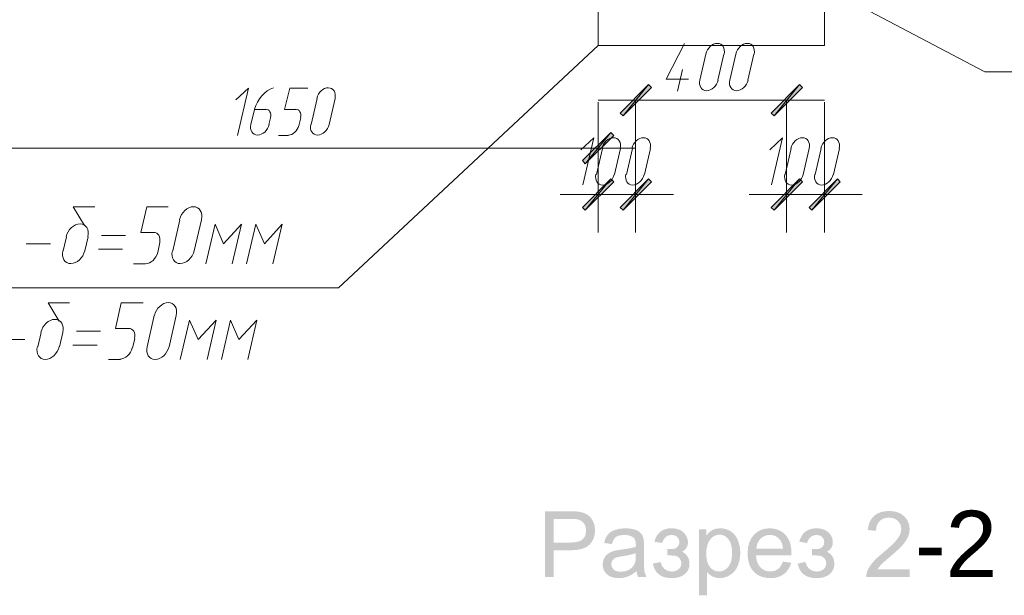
# Model space of a CAD drawing. Header units: millimetres. Extents: x 1527433 to 14789979, y -245576 to 11310.
# Tile 80 of 135: x 1970195 to 1975412, y -46319 to -43271. Entities that reach past the tile are written whole.
import ezdxf

# ---------------------------------------------------------------- set-up
doc = ezdxf.new("R2010")
doc.units = ezdxf.units.MM
doc.styles.get("Standard").update_dxf_attribs({"font": 'isocpeur.ttf', "height": 250})

msp = doc.modelspace()

# ---------------------------------------------------------------- hatches: boundary and pattern name
h = msp.add_hatch(color=7)
h.paths.add_polyline_path([(1973543.217, -43629.612), (1973526.283, -43614.795), (1973392.933, -43779.895)])
h.paths.add_polyline_path([(1973526.283, -43614.795), (1973392.933, -43779.895), (1973376, -43765.079)])
h = msp.add_hatch(color=7)
h.paths.add_polyline_path([(1974176.1, -43765.079), (1974193.033, -43779.895), (1974326.383, -43614.795)])
h.paths.add_polyline_path([(1974193.033, -43779.895), (1974326.383, -43614.795), (1974343.317, -43629.612)])
h = msp.add_hatch(color=7)
h.paths.add_polyline_path([(1973177.033, -44016.962), (1973191.85, -44033.895), (1973327.317, -43868.795)])
h.paths.add_polyline_path([(1973191.85, -44033.895), (1973327.317, -43868.795), (1973342.133, -43883.612)])
h = msp.add_hatch(color=7)
h.paths.add_polyline_path([(1973342.133, -44129.145), (1973327.317, -44114.329), (1973191.85, -44279.429)])
h.paths.add_polyline_path([(1973327.317, -44114.329), (1973191.85, -44279.429), (1973177.033, -44264.612)])
h = msp.add_hatch(color=7)
h.paths.add_polyline_path([(1973376, -44264.612), (1973392.933, -44279.429), (1973526.283, -44114.329)])
h.paths.add_polyline_path([(1973392.933, -44279.429), (1973526.283, -44114.329), (1973543.217, -44129.145)])
h = msp.add_hatch(color=7)
h.paths.add_polyline_path([(1974343.317, -44129.145), (1974326.383, -44114.329), (1974193.033, -44279.429)])
h.paths.add_polyline_path([(1974326.383, -44114.329), (1974193.033, -44279.429), (1974176.1, -44264.612)])
h = msp.add_hatch(color=7)
h.paths.add_polyline_path([(1974377.183, -44264.612), (1974392, -44279.429), (1974527.467, -44114.329)])
h.paths.add_polyline_path([(1974392, -44279.429), (1974527.467, -44114.329), (1974542.283, -44129.145)])
h = msp.add_hatch(color=7)
h.paths.add_polyline_path([(1972977.504, -46222.529), (1972977.504, -45874.05), (1973108.969, -45874.05), (1973125.301, -45874.257), (1973139.576, -45874.877), (1973151.804, -45875.911), (1973161.996, -45877.358), (1973185.561, -45883.593), (1973204.991, -45893.674), (1973220.659, -45908.067), (1973232.938, -45927.298), (1973240.875, -45950.001), (1973243.521, -45974.812), (1973241.754, -45996.205), (1973236.452, -46015.892), (1973227.615, -46033.863), (1973215.243, -46050.108), (1973198.252, -46063.565), (1973175.556, -46073.177), (1973147.155, -46078.944), (1973113.048, -46080.866), (1973023.641, -46080.866), (1973023.641, -46222.529)])
h.paths.add_polyline_path([(1973023.641, -46039.746), (1973113.71, -46039.746), (1973134.422, -46038.71), (1973151.909, -46035.598), (1973166.172, -46030.397), (1973177.21, -46023.099), (1973185.425, -46013.941), (1973191.3, -46003.083), (1973194.829, -45990.52), (1973196.006, -45976.246), (1973193.236, -45955.961), (1973184.927, -45938.818), (1973172.111, -45925.913), (1973155.823, -45918.258), (1973148.732, -45916.915), (1973139.197, -45915.95), (1973127.212, -45915.366), (1973112.773, -45915.171), (1973023.641, -45915.171)])
h = msp.add_hatch(color=7)
h.dxf.hatch_style = 2
h.paths.add_polyline_path([(1974910.586, -46181.408), (1974910.586, -46222.529), (1974680.233, -46222.529), (1974681.253, -46207.405), (1974685.25, -46192.818), (1974696.687, -46169.474), (1974713.417, -46146.461), (1974724.167, -46134.606), (1974737.078, -46121.863), (1974752.158, -46108.231), (1974769.42, -46093.71), (1974795.486, -46071.612), (1974816.962, -46051.948), (1974833.85, -46034.713), (1974846.149, -46019.902), (1974854.903, -46006.486), (1974861.156, -45993.437), (1974864.908, -45980.749), (1974866.158, -45968.418), (1974865.022, -45956.191), (1974861.611, -45944.971), (1974855.926, -45934.754), (1974847.968, -45925.534), (1974838.182, -45917.897), (1974827.015, -45912.436), (1974814.474, -45909.155), (1974800.564, -45908.06), (1974785.869, -45909.218), (1974772.714, -45912.691), (1974761.109, -45918.478), (1974751.065, -45926.581), (1974742.943, -45936.739), (1974737.105, -45948.685), (1974733.562, -45962.408), (1974732.323, -45977.899), (1974688.336, -45973.379), (1974692.138, -45950.271), (1974699.071, -45930.068), (1974709.126, -45912.778), (1974722.291, -45898.414), (1974738.28, -45887.128), (1974756.811, -45879.066), (1974777.885, -45874.229), (1974801.501, -45872.617), (1974825.251, -45874.362), (1974846.397, -45879.59), (1974864.939, -45888.291), (1974880.876, -45900.454), (1974893.681, -45915.18), (1974902.828, -45931.577), (1974908.316, -45949.637), (1974910.145, -45969.355), (1974907.996, -45990.15), (1974901.546, -46010.531), (1974890.164, -46031.271), (1974873.159, -46053.085), (1974861.594, -46065.29), (1974846.742, -46079.578), (1974828.603, -46095.943), (1974807.178, -46114.38), (1974789.639, -46129.243), (1974775.552, -46141.507), (1974764.917, -46151.176), (1974757.734, -46158.257), (1974739.71, -46181.408)])
h = msp.add_hatch(color=7)
h.paths.add_polyline_path([(1973462.944, -46191.385), (1973439.613, -46208.659), (1973417.193, -46219.938), (1973394.386, -46226.167), (1973370.009, -46228.261), (1973350.382, -46226.99), (1973333.174, -46223.176), (1973318.384, -46216.82), (1973306.013, -46207.921), (1973296.246, -46197.048), (1973289.27, -46184.763), (1973285.084, -46171.063), (1973283.689, -46155.942), (1973285.797, -46138.234), (1973292.122, -46122.097), (1973301.851, -46108.296), (1973314.226, -46097.513), (1973328.744, -46089.369), (1973345.039, -46083.457), (1973360.831, -46080.219), (1973383.073, -46077.063), (1973407.256, -46073.84), (1973428.038, -46070.297), (1973445.41, -46066.443), (1973459.361, -46062.29), (1973459.512, -46055.131), (1973459.581, -46051.156), (1973458.818, -46039.053), (1973456.536, -46028.873), (1973452.745, -46020.615), (1973447.455, -46014.279), (1973438.267, -46007.945), (1973427.08, -46003.414), (1973413.899, -46000.691), (1973398.727, -45999.783), (1973384.629, -46000.444), (1973372.51, -46002.428), (1973362.365, -46005.736), (1973354.189, -46010.366), (1973347.462, -46016.679), (1973341.67, -46025.028), (1973336.818, -46035.403), (1973332.912, -46047.793), (1973291.075, -46042.116), (1973298.585, -46017.842), (1973309.816, -45998.735), (1973325.808, -45984.128), (1973347.63, -45973.324), (1973374.329, -45966.627), (1973404.956, -45964.395), (1973434.212, -45966.296), (1973457.432, -45972.001), (1973474.953, -45980.593), (1973487.142, -45991.128), (1973495.238, -46004.192), (1973500.481, -46020.233), (1973501.422, -46026.795), (1973502.094, -46035.563), (1973502.497, -46046.533), (1973502.631, -46059.7), (1973502.631, -46116.75), (1973502.798, -46143.85), (1973503.3, -46165.457), (1973504.143, -46181.576), (1973505.332, -46192.212), (1973509.418, -46207.722), (1973516.191, -46222.529), (1973471.488, -46222.529), (1973465.996, -46208.094)])
h.paths.add_polyline_path([(1973459.361, -46095.804), (1973446.246, -46100.414), (1973430.222, -46104.651), (1973411.294, -46108.517), (1973389.467, -46112.01), (1973366.943, -46116.054), (1973352.15, -46120.554), (1973342.476, -46126.424), (1973335.282, -46134.444), (1973330.817, -46144.118), (1973329.329, -46154.784), (1973332.561, -46170.459), (1973342.283, -46183.282), (1973349.495, -46188.274), (1973358.227, -46191.84), (1973368.467, -46193.979), (1973380.206, -46194.692), (1973403.564, -46191.998), (1973424.193, -46183.888), (1973440.854, -46171.114), (1973452.471, -46154.288), (1973457.631, -46136.353), (1973459.361, -46111.514)])
h = msp.add_hatch(color=7)
h.dxf.hatch_style = 2
h.paths.add_polyline_path([(1973625.942, -46108.427), (1973625.942, -46074.913), (1973638.387, -46074.718), (1973648.687, -46074.3), (1973656.847, -46073.665), (1973662.873, -46072.819), (1973672.458, -46069.015), (1973681.505, -46061.408), (1973688.105, -46050.701), (1973690.324, -46037.596), (1973687.437, -46022.003), (1973678.804, -46009.925), (1973665.567, -46002.16), (1973648.983, -45999.562), (1973632.239, -46002.227), (1973618.218, -46010.214), (1973606.916, -46023.514), (1973598.326, -46042.116), (1973557.702, -46035.446), (1973563.296, -46018.799), (1973570.569, -46004.369), (1973579.522, -45992.157), (1973590.154, -45982.164), (1973602.466, -45974.391), (1973616.458, -45968.838), (1973632.129, -45965.505), (1973649.479, -45964.395), (1973668.568, -45965.779), (1973685.487, -45969.927), (1973700.236, -45976.836), (1973712.814, -45986.498), (1973722.838, -45998.105), (1973730.005, -46010.765), (1973734.308, -46024.48), (1973735.744, -46039.25), (1973733.873, -46053.925), (1973728.261, -46067.024), (1973718.908, -46078.542), (1973705.813, -46088.473), (1973722.439, -46100.097), (1973734.311, -46114.49), (1973741.456, -46131.778), (1973743.847, -46151.918), (1973742.298, -46168.136), (1973737.653, -46182.731), (1973729.918, -46195.714), (1973719.097, -46207.095), (1973705.506, -46216.355), (1973689.449, -46222.97), (1973670.922, -46226.938), (1973649.92, -46228.261), (1973629.474, -46227.062), (1973611.297, -46223.465), (1973595.388, -46217.468), (1973581.748, -46209.072), (1973570.377, -46198.275), (1973561.274, -46185.078), (1973554.44, -46169.479), (1973549.874, -46151.477), (1973590.003, -46142.878), (1973598.305, -46164.424), (1973612.272, -46180.471), (1973630.214, -46190.441), (1973650.636, -46193.755), (1973670.453, -46190.696), (1973686.631, -46181.518), (1973697.421, -46167.586), (1973701.018, -46150.264), (1973698.751, -46136.498), (1973691.978, -46124.633), (1973682.669, -46115.751), (1973672.74, -46110.963), (1973666.58, -46109.765), (1973658.347, -46108.902), (1973648.036, -46108.381), (1973635.643, -46108.207), (1973632.157, -46108.275)])
h = msp.add_hatch(color=7)
h.paths.add_polyline_path([(1973793.994, -46319.267), (1973793.994, -45970.072), (1973832.965, -45970.072), (1973832.965, -46002.869), (1973847.648, -45986.057), (1973864.108, -45974.041), (1973883.304, -45966.82), (1973906.221, -45964.395), (1973921.878, -45965.438), (1973936.6, -45968.563), (1973950.381, -45973.766), (1973963.217, -45981.041), (1973974.822, -45990.208), (1973984.914, -46001.085), (1973993.486, -46013.667), (1974000.534, -46027.95), (1974009.987, -46059.741), (1974013.157, -46094.426), (1974009.684, -46131.213), (1973999.266, -46164.155), (1973991.527, -46178.781), (1973982.206, -46191.578), (1973971.314, -46202.556), (1973958.862, -46211.725), (1973945.426, -46218.959), (1973931.66, -46224.127), (1973917.562, -46227.228), (1973903.134, -46228.261), (1973882.829, -46225.994), (1973864.715, -46219.221), (1973849.212, -46209.01), (1973836.768, -46196.401), (1973836.768, -46319.267)])
h.paths.add_polyline_path([(1973832.744, -46097.733), (1973833.975, -46120.525), (1973837.671, -46140.122), (1973843.836, -46156.536), (1973852.478, -46169.777), (1973862.844, -46179.97), (1973874.264, -46187.237), (1973886.739, -46191.59), (1973900.268, -46193.039), (1973913.992, -46191.538), (1973926.713, -46187.03), (1973938.421, -46179.505), (1973949.106, -46168.95), (1973958.004, -46155.224), (1973964.361, -46138.186), (1973968.174, -46117.83), (1973969.446, -46094.151), (1973968.205, -46071.559), (1973964.485, -46051.989), (1973958.283, -46035.449), (1973949.602, -46021.941), (1973939.194, -46011.442), (1973927.815, -46003.93), (1973915.464, -45999.416), (1973902.142, -45997.908), (1973888.852, -45999.509), (1973876.352, -46004.309), (1973864.648, -46012.303), (1973853.745, -46023.485), (1973844.557, -46037.706), (1973837.994, -46054.821), (1973834.057, -46074.83)])
h = msp.add_hatch(color=7)
h.paths.add_polyline_path([(1974238.663, -46141.224), (1974282.926, -46146.681), (1974276.56, -46164.985), (1974267.967, -46181.119), (1974257.152, -46195.082), (1974244.12, -46206.874), (1974229, -46216.239), (1974211.922, -46222.921), (1974192.891, -46226.927), (1974171.911, -46228.261), (1974145.64, -46226.131), (1974122.233, -46219.738), (1974101.698, -46209.076), (1974084.047, -46194.141), (1974069.835, -46175.383), (1974059.69, -46153.179), (1974053.607, -46127.533), (1974051.58, -46098.45), (1974053.628, -46068.395), (1974059.773, -46041.895), (1974070.021, -46018.951), (1974084.378, -45999.562), (1974102.009, -45984.184), (1974122.074, -45973.193), (1974144.568, -45966.595), (1974169.485, -45964.395), (1974193.637, -45966.553), (1974215.484, -45973.021), (1974235.016, -45983.789), (1974252.223, -45998.845), (1974266.258, -46017.832), (1974276.283, -46040.318), (1974282.299, -46066.306), (1974284.304, -46095.804), (1974284.083, -46107.214), (1974095.843, -46107.214), (1974098.179, -46126.821), (1974102.871, -46143.974), (1974109.92, -46158.676), (1974119.325, -46170.935), (1974130.56, -46180.621), (1974143.103, -46187.526), (1974156.958, -46191.662), (1974172.131, -46193.039), (1974193.918, -46189.966), (1974212.315, -46180.691), (1974220.191, -46173.602), (1974227.205, -46164.658), (1974233.36, -46153.864)])
h.paths.add_polyline_path([(1974098.213, -46072.047), (1974239.159, -46072.047), (1974237.062, -46057.123), (1974233.668, -46044.183), (1974228.981, -46033.228), (1974223.008, -46024.256), (1974212.01, -46013.468), (1974199.513, -46005.749), (1974185.507, -46001.111), (1974169.982, -45999.562), (1974155.813, -46000.801), (1974142.827, -46004.509), (1974131.03, -46010.678), (1974120.427, -46019.296), (1974111.507, -46030.003), (1974104.835, -46042.364), (1974100.405, -46056.379)])
h = msp.add_hatch(color=7)
h.dxf.hatch_style = 2
h.paths.add_polyline_path([(1974393.613, -46108.427), (1974393.613, -46074.913), (1974406.058, -46074.718), (1974416.358, -46074.3), (1974424.519, -46073.665), (1974430.545, -46072.819), (1974440.129, -46069.015), (1974449.176, -46061.408), (1974455.777, -46050.701), (1974457.995, -46037.596), (1974455.108, -46022.003), (1974446.475, -46009.925), (1974433.239, -46002.16), (1974416.654, -45999.562), (1974399.91, -46002.227), (1974385.89, -46010.214), (1974374.587, -46023.514), (1974365.998, -46042.116), (1974325.373, -46035.446), (1974330.967, -46018.799), (1974338.24, -46004.369), (1974347.193, -45992.157), (1974357.826, -45982.164), (1974370.138, -45974.391), (1974384.129, -45968.838), (1974399.8, -45965.505), (1974417.15, -45964.395), (1974436.24, -45965.779), (1974453.158, -45969.927), (1974467.907, -45976.836), (1974480.485, -45986.498), (1974490.509, -45998.105), (1974497.676, -46010.765), (1974501.98, -46024.48), (1974503.416, -46039.25), (1974501.545, -46053.925), (1974495.933, -46067.024), (1974486.579, -46078.542), (1974473.485, -46088.473), (1974490.111, -46100.097), (1974501.982, -46114.49), (1974509.128, -46131.778), (1974511.518, -46151.918), (1974509.969, -46168.136), (1974505.324, -46182.731), (1974497.589, -46195.714), (1974486.769, -46207.095), (1974473.177, -46216.355), (1974457.12, -46222.97), (1974438.593, -46226.938), (1974417.591, -46228.261), (1974397.146, -46227.062), (1974378.968, -46223.465), (1974363.06, -46217.468), (1974349.42, -46209.072), (1974338.048, -46198.275), (1974328.946, -46185.078), (1974322.111, -46169.479), (1974317.546, -46151.477), (1974357.674, -46142.878), (1974365.977, -46164.424), (1974379.943, -46180.471), (1974397.885, -46190.441), (1974418.308, -46193.755), (1974438.124, -46190.696), (1974454.302, -46181.518), (1974465.092, -46167.586), (1974468.689, -46150.264), (1974466.422, -46136.498), (1974459.649, -46124.633), (1974450.34, -46115.751), (1974440.412, -46110.963), (1974434.251, -46109.765), (1974426.018, -46108.902), (1974415.708, -46108.381), (1974403.315, -46108.207), (1974399.828, -46108.275)])

# ---------------------------------------------------------------- linework, layer by layer
at = {"color": 7, "lineweight": 0}
for points in [[(1974258.65, -42992.495), (1975308.517, -43547.062), (1979359.817, -43547.062)], [(1973259.583, -43407.362), (1971883.75, -44690.062), (1967191.1, -44690.062)], [(1973619.417, -43585.162), (1973716.783, -43396.779)], [(1973927.182, -43453.211), (1973928.77, -43441.808), (1973928.342, -43431.174), (1973926.041, -43421.538), (1973922.011, -43413.128), (1973916.396, -43406.173), (1973909.339, -43400.901), (1973900.984, -43397.543), (1973891.474, -43396.325), (1973881.446, -43397.405), (1973871.603, -43400.636), (1973862.192, -43405.792), (1973853.459, -43412.646), (1973845.651, -43420.973), (1973839.013, -43430.546), (1973833.792, -43441.141), (1973830.235, -43452.53)], [(1974085.932, -43453.211), (1974087.52, -43441.808), (1974087.092, -43431.174), (1974084.791, -43421.538), (1974080.761, -43413.128), (1974075.146, -43406.173), (1974068.089, -43400.901), (1974059.734, -43397.543), (1974050.224, -43396.325), (1974040.196, -43397.405), (1974030.353, -43400.636), (1974020.942, -43405.792), (1974012.209, -43412.646), (1974004.401, -43420.973), (1973997.763, -43430.546), (1973992.542, -43441.141), (1973988.985, -43452.53)], [(1973831.083, -43453.929), (1973799.333, -43591.512)], [(1973894.583, -43591.512), (1973926.333, -43453.929)], [(1973989.833, -43453.929), (1973958.083, -43591.512)], [(1974053.333, -43591.512), (1974085.083, -43453.929)], [(1973706.2, -43534.362), (1973680.8, -43648.662)], [(1973737.95, -43585.162), (1973619.417, -43585.162)], [(1973798.485, -43590.113), (1973796.897, -43601.516), (1973797.325, -43612.15), (1973799.626, -43621.786), (1973803.656, -43630.196), (1973809.271, -43637.151), (1973816.328, -43642.423), (1973824.683, -43645.781), (1973834.193, -43646.999), (1973844.221, -43645.919), (1973854.064, -43642.688), (1973863.475, -43637.532), (1973872.208, -43630.678), (1973880.016, -43622.351), (1973886.654, -43612.777), (1973891.874, -43602.183), (1973895.432, -43590.794)], [(1973957.235, -43590.113), (1973955.647, -43601.516), (1973956.075, -43612.15), (1973958.376, -43621.786), (1973962.406, -43630.196), (1973968.021, -43637.151), (1973975.078, -43642.423), (1973983.433, -43645.781), (1973992.943, -43646.999), (1974002.971, -43645.919), (1974012.814, -43642.688), (1974022.225, -43637.532), (1974030.958, -43630.678), (1974038.766, -43622.351), (1974045.404, -43612.777), (1974050.624, -43602.183), (1974054.182, -43590.794)], [(1971348.233, -43883.612), (1971407.5, -43633.845), (1971339.767, -43695.229)], [(1971539.69, -43632.069), (1971522.654, -43638.857), (1971506.39, -43648.312), (1971491.154, -43660.144), (1971477.203, -43674.065), (1971464.795, -43689.786), (1971454.186, -43707.018), (1971445.634, -43725.471), (1971439.396, -43744.856)], [(1971657.267, -43746.029), (1971598, -43746.029), (1971625.517, -43633.845), (1971720.767, -43633.845)], [(1971865.549, -43688.161), (1971867.137, -43676.758), (1971866.708, -43666.124), (1971864.408, -43656.488), (1971860.378, -43648.078), (1971854.763, -43641.123), (1971847.706, -43635.851), (1971839.351, -43632.493), (1971829.841, -43631.275), (1971819.812, -43632.355), (1971809.97, -43635.586), (1971800.559, -43640.742), (1971791.826, -43647.596), (1971784.017, -43655.923), (1971777.38, -43665.496), (1971772.159, -43676.091), (1971768.601, -43687.48)], [(1971771.567, -43688.879), (1971739.817, -43826.462)], [(1971835.067, -43826.462), (1971866.817, -43688.879)], [(1974459.733, -43697.345), (1973259.583, -43697.345)], [(1973259.583, -43707.929), (1973259.583, -44150.312)], [(1973259.583, -43707.929), (1973259.583, -44397.962)], [(1973458.55, -43697.345), (1973458.55, -43898.429)], [(1973458.55, -43707.929), (1973458.55, -44397.962)], [(1974258.65, -43697.345), (1974258.65, -43898.429)], [(1974258.65, -43707.929), (1974258.65, -44397.962)], [(1974459.733, -43707.929), (1974459.733, -44397.962)], [(1971439.25, -43746.029), (1971420.2, -43826.462)], [(1971498.517, -43746.029), (1971439.25, -43746.029)], [(1971524.373, -43789.207), (1971525.715, -43780.26), (1971525.489, -43771.935), (1971523.804, -43764.41), (1971520.77, -43757.862), (1971516.495, -43752.47), (1971511.087, -43748.411), (1971504.657, -43745.863), (1971497.312, -43745.004)], [(1971683.123, -43789.207), (1971684.465, -43780.26), (1971684.239, -43771.935), (1971682.554, -43764.41), (1971679.52, -43757.862), (1971675.245, -43752.47), (1971669.837, -43748.411), (1971663.407, -43745.863), (1971656.062, -43745.004)], [(1971419.351, -43825.063), (1971417.764, -43836.466), (1971418.192, -43847.1), (1971420.492, -43856.736), (1971424.522, -43865.146), (1971430.137, -43872.101), (1971437.194, -43877.373), (1971445.549, -43880.731), (1971455.059, -43881.949), (1971465.088, -43880.869), (1971474.931, -43877.638), (1971484.341, -43872.482), (1971493.074, -43865.628), (1971500.883, -43857.301), (1971507.52, -43847.727), (1971512.741, -43837.133), (1971516.299, -43825.744)], [(1971515.45, -43826.462), (1971523.917, -43790.479)], [(1971674.2, -43832.812), (1971684.783, -43790.479)], [(1971736.851, -43825.063), (1971735.264, -43836.466), (1971735.692, -43847.1), (1971737.992, -43856.736), (1971742.022, -43865.146), (1971747.637, -43872.101), (1971754.694, -43877.373), (1971763.049, -43880.731), (1971772.559, -43881.949), (1971782.588, -43880.869), (1971792.431, -43877.638), (1971801.841, -43872.482), (1971810.574, -43865.628), (1971818.383, -43857.301), (1971825.02, -43847.727), (1971830.241, -43837.133), (1971833.799, -43825.744)], [(1971618.829, -43881.998), (1971627.572, -43880.887), (1971636.186, -43877.876), (1971644.454, -43873.167), (1971652.158, -43866.966), (1971659.081, -43859.476), (1971665.004, -43850.9), (1971669.71, -43841.443), (1971672.981, -43831.308)], [(1971566.25, -43883.612), (1971619.167, -43883.612)], [(1973179.15, -44146.079), (1973236.3, -43896.312), (1973168.567, -43959.812)], [(1973376.849, -43952.744), (1973378.437, -43941.342), (1973378.008, -43930.708), (1973375.708, -43921.071), (1973371.678, -43912.661), (1973366.063, -43905.706), (1973359.006, -43900.435), (1973350.651, -43897.076), (1973341.141, -43895.859), (1973331.112, -43896.939), (1973321.27, -43900.17), (1973311.859, -43905.325), (1973303.126, -43912.179), (1973295.317, -43920.506), (1973288.68, -43930.08), (1973283.459, -43940.674), (1973279.901, -43952.063)], [(1973535.599, -43952.744), (1973537.187, -43941.342), (1973536.758, -43930.708), (1973534.458, -43921.071), (1973530.428, -43912.661), (1973524.813, -43905.706), (1973517.756, -43900.435), (1973509.4, -43897.076), (1973499.891, -43895.859), (1973489.862, -43896.939), (1973480.02, -43900.17), (1973470.609, -43905.325), (1973461.876, -43912.179), (1973454.067, -43920.506), (1973447.43, -43930.08), (1973442.209, -43940.674), (1973438.651, -43952.063)], [(1974178.217, -44146.079), (1974237.483, -43896.312), (1974169.75, -43959.812)], [(1974378.032, -43952.744), (1974379.62, -43941.342), (1974379.192, -43930.708), (1974376.891, -43921.071), (1974372.861, -43912.661), (1974367.246, -43905.706), (1974360.189, -43900.435), (1974351.834, -43897.076), (1974342.324, -43895.859), (1974332.296, -43896.939), (1974322.453, -43900.17), (1974313.042, -43905.325), (1974304.309, -43912.179), (1974296.501, -43920.506), (1974289.863, -43930.08), (1974284.642, -43940.674), (1974281.085, -43952.063)], [(1974536.782, -43952.744), (1974538.37, -43941.342), (1974537.942, -43930.708), (1974535.641, -43921.071), (1974531.611, -43912.661), (1974525.996, -43905.706), (1974518.939, -43900.435), (1974510.584, -43897.076), (1974501.074, -43895.859), (1974491.046, -43896.939), (1974481.203, -43900.17), (1974471.792, -43905.325), (1974463.059, -43912.179), (1974455.251, -43920.506), (1974448.613, -43930.08), (1974443.392, -43940.674), (1974439.835, -43952.063)], [(1973458.55, -43951.345), (1969758.617, -43951.345)], [(1973282.867, -43953.462), (1973251.117, -44091.045)], [(1973346.367, -44091.045), (1973378.117, -43953.462)], [(1973441.617, -43953.462), (1973409.867, -44091.045)], [(1973505.117, -44091.045), (1973536.867, -43953.462)], [(1974281.933, -43953.462), (1974250.183, -44091.045)], [(1974345.433, -44091.045), (1974377.183, -43953.462)], [(1974440.683, -43953.462), (1974408.933, -44091.045)], [(1974506.3, -44091.045), (1974538.05, -43953.462)], [(1973248.151, -44089.646), (1973246.564, -44101.049), (1973246.992, -44111.683), (1973249.292, -44121.319), (1973253.322, -44129.73), (1973258.937, -44136.685), (1973265.994, -44141.956), (1973274.349, -44145.315), (1973283.859, -44146.532), (1973293.888, -44145.452), (1973303.731, -44142.221), (1973313.141, -44137.065), (1973321.874, -44130.211), (1973329.683, -44121.884), (1973336.32, -44112.311), (1973341.541, -44101.716), (1973345.099, -44090.328)], [(1973406.901, -44089.646), (1973405.314, -44101.049), (1973405.742, -44111.683), (1973408.042, -44121.319), (1973412.072, -44129.73), (1973417.687, -44136.685), (1973424.744, -44141.956), (1973433.099, -44145.315), (1973442.609, -44146.532), (1973452.638, -44145.452), (1973462.481, -44142.221), (1973471.891, -44137.065), (1973480.624, -44130.211), (1973488.433, -44121.884), (1973495.07, -44112.311), (1973500.291, -44101.716), (1973503.849, -44090.328)], [(1974249.335, -44089.646), (1974247.747, -44101.049), (1974248.175, -44111.683), (1974250.476, -44121.319), (1974254.506, -44129.73), (1974260.121, -44136.685), (1974267.178, -44141.956), (1974275.533, -44145.315), (1974285.043, -44146.532), (1974295.071, -44145.452), (1974304.914, -44142.221), (1974314.325, -44137.065), (1974323.058, -44130.211), (1974330.866, -44121.884), (1974337.504, -44112.311), (1974342.724, -44101.716), (1974346.282, -44090.328)], [(1974408.085, -44089.646), (1974406.497, -44101.049), (1974406.925, -44111.683), (1974409.226, -44121.319), (1974413.256, -44129.73), (1974418.871, -44136.685), (1974425.928, -44141.956), (1974434.283, -44145.315), (1974443.793, -44146.532), (1974453.821, -44145.452), (1974463.664, -44142.221), (1974473.075, -44137.065), (1974481.808, -44130.211), (1974489.616, -44121.884), (1974496.254, -44112.311), (1974501.474, -44101.716), (1974505.032, -44090.328)], [(1973058.5, -44196.879), (1973659.633, -44196.879)], [(1974658.7, -44196.879), (1974059.683, -44196.879)], [(1970537.55, -44359.862), (1970478.283, -44262.495), (1970592.583, -44262.495)], [(1970905.85, -44397.962), (1970836, -44397.962), (1970867.75, -44262.495), (1970982.05, -44262.495)], [(1971157.347, -44329.047), (1971159.367, -44315.304), (1971158.974, -44302.51), (1971156.335, -44290.936), (1971151.62, -44280.858), (1971144.998, -44272.549), (1971136.638, -44266.282), (1971126.708, -44262.331), (1971115.376, -44260.97), (1971103.401, -44262.381), (1971091.624, -44266.378), (1971080.34, -44272.687), (1971069.847, -44281.033), (1971060.441, -44291.142), (1971052.417, -44302.738), (1971046.072, -44315.547), (1971041.703, -44329.294)], [(1971043.433, -44330.229), (1971005.333, -44495.329)], [(1971119.633, -44495.329), (1971157.733, -44330.229)], [(1970556.214, -44420.063), (1970558.234, -44406.321), (1970557.84, -44393.526), (1970555.202, -44381.953), (1970550.487, -44371.875), (1970543.865, -44363.565), (1970535.505, -44357.298), (1970525.574, -44353.348), (1970514.243, -44351.987), (1970502.268, -44353.397), (1970490.49, -44357.395), (1970479.207, -44363.704), (1970468.714, -44372.05), (1970459.307, -44382.158), (1970451.283, -44393.754), (1970444.939, -44406.563), (1970440.569, -44420.311)], [(1970936.364, -44449.637), (1970937.932, -44439.091), (1970937.65, -44429.276), (1970935.648, -44420.402), (1970932.053, -44412.677), (1970926.996, -44406.313), (1970920.604, -44401.518), (1970913.007, -44398.502), (1970904.333, -44397.476)], [(1971320.717, -44563.062), (1971369.4, -44353.512), (1971274.15, -44457.229), (1971229.7, -44353.512), (1971181.017, -44563.062)], [(1971536.617, -44563.062), (1971585.3, -44353.512), (1971492.167, -44457.229), (1971445.6, -44353.512), (1971396.917, -44563.062)], [(1970442.3, -44421.245), (1970425.367, -44495.329)], [(1970539.667, -44495.329), (1970556.6, -44421.245)], [(1970628.567, -44412.779), (1970755.567, -44412.779)], [(1970927.017, -44503.795), (1970937.6, -44450.879)], [(1970228.517, -44457.229), (1970357.633, -44457.229)], [(1970423.636, -44494.394), (1970421.616, -44508.136), (1970422.01, -44520.931), (1970424.648, -44532.504), (1970429.363, -44542.582), (1970435.985, -44550.892), (1970444.346, -44557.159), (1970454.276, -44561.11), (1970465.607, -44562.47), (1970477.582, -44561.06), (1970489.36, -44557.063), (1970500.643, -44550.754), (1970511.136, -44542.408), (1970520.543, -44532.299), (1970528.567, -44520.703), (1970534.911, -44507.894), (1970539.281, -44494.147)], [(1970611.633, -44486.862), (1970738.633, -44486.862)], [(1970861.112, -44563.009), (1970871.685, -44561.754), (1970882.086, -44558.213), (1970892.052, -44552.63), (1970901.322, -44545.247), (1970909.634, -44536.308), (1970916.727, -44526.056), (1970922.338, -44514.733), (1970926.206, -44502.583)], [(1971003.603, -44494.394), (1971001.583, -44508.136), (1971001.977, -44520.931), (1971004.615, -44532.504), (1971009.33, -44542.582), (1971015.952, -44550.892), (1971024.312, -44557.159), (1971034.242, -44561.11), (1971045.574, -44562.47), (1971057.549, -44561.06), (1971069.326, -44557.063), (1971080.61, -44550.754), (1971091.103, -44542.408), (1971100.51, -44532.299), (1971108.533, -44520.703), (1971114.878, -44507.894), (1971119.247, -44494.147)], [(1970797.9, -44563.062), (1970861.4, -44563.062)], [(1970404.2, -44867.862), (1970344.933, -44770.495), (1970459.233, -44770.495)], [(1970772.5, -44905.962), (1970702.65, -44905.962), (1970732.283, -44770.495), (1970848.7, -44770.495)], [(1971023.997, -44837.047), (1971026.017, -44823.304), (1971025.624, -44810.51), (1971022.985, -44798.936), (1971018.27, -44788.858), (1971011.648, -44780.549), (1971003.288, -44774.282), (1970993.358, -44770.331), (1970982.026, -44768.97), (1970970.051, -44770.381), (1970958.274, -44774.378), (1970946.99, -44780.687), (1970936.497, -44789.033), (1970927.091, -44799.142), (1970919.067, -44810.738), (1970912.722, -44823.547), (1970908.353, -44837.294)], [(1970422.864, -44925.947), (1970424.884, -44912.204), (1970424.49, -44899.41), (1970421.852, -44887.836), (1970417.137, -44877.758), (1970410.515, -44869.449), (1970402.155, -44863.182), (1970392.224, -44859.231), (1970380.893, -44857.87), (1970368.918, -44859.281), (1970357.14, -44863.278), (1970345.857, -44869.587), (1970335.364, -44877.933), (1970325.957, -44888.042), (1970317.933, -44899.638), (1970311.589, -44912.447), (1970307.219, -44926.194)], [(1970907.967, -44838.229), (1970869.867, -45003.329)], [(1970986.283, -45003.329), (1971024.383, -44838.229)], [(1971187.367, -45071.062), (1971236.05, -44861.512), (1971140.8, -44965.229), (1971094.233, -44861.512), (1971045.55, -45071.062)], [(1971403.267, -45071.062), (1971451.95, -44861.512), (1971356.7, -44965.229), (1971312.25, -44861.512), (1971263.567, -45071.062)], [(1970495.217, -44920.779), (1970622.217, -44920.779)], [(1970803.014, -44957.637), (1970804.582, -44947.091), (1970804.3, -44937.276), (1970802.298, -44928.402), (1970798.703, -44920.677), (1970793.646, -44914.313), (1970787.254, -44909.518), (1970779.657, -44906.502), (1970770.983, -44905.476)], [(1970095.167, -44965.229), (1970222.167, -44965.229)], [(1970308.95, -44927.129), (1970289.9, -45003.329)], [(1970406.317, -45003.329), (1970423.25, -44927.129)], [(1970791.55, -45009.679), (1970804.25, -44958.879)], [(1970288.169, -45002.394), (1970286.149, -45016.136), (1970286.543, -45028.931), (1970289.182, -45040.504), (1970293.896, -45050.582), (1970300.518, -45058.892), (1970308.879, -45065.159), (1970318.809, -45069.11), (1970330.14, -45070.47), (1970342.115, -45069.06), (1970353.893, -45065.063), (1970365.176, -45058.754), (1970375.67, -45050.408), (1970385.076, -45040.299), (1970393.1, -45028.703), (1970399.445, -45015.894), (1970403.814, -45002.147)], [(1970476.167, -44994.862), (1970605.283, -44994.862)], [(1970725.645, -45068.892), (1970736.218, -45067.637), (1970746.619, -45064.096), (1970756.585, -45058.513), (1970765.855, -45051.131), (1970774.168, -45042.192), (1970781.26, -45031.939), (1970786.871, -45020.617), (1970790.739, -45008.467)], [(1970870.253, -45002.394), (1970868.233, -45016.136), (1970868.627, -45028.931), (1970871.265, -45040.504), (1970875.98, -45050.582), (1970882.602, -45058.892), (1970890.962, -45065.159), (1970900.892, -45069.11), (1970912.224, -45070.47), (1970924.199, -45069.06), (1970935.976, -45065.063), (1970947.26, -45058.754), (1970957.753, -45050.408), (1970967.16, -45040.299), (1970975.183, -45028.703), (1970981.528, -45015.894), (1970985.897, -45002.147)], [(1970664.55, -45071.062), (1970728.05, -45071.062)]]:
    msp.add_lwpolyline(points, dxfattribs=at)
for points in [[(1973259.583, -43407.362), (1974459.733, -43407.362), (1974459.733, -43206.279), (1973259.583, -43206.279)], [(1973526.283, -43614.795), (1973392.933, -43779.895), (1973376, -43765.079)], [(1973543.217, -43629.612), (1973526.283, -43614.795), (1973392.933, -43779.895)], [(1974176.1, -43765.079), (1974193.033, -43779.895), (1974326.383, -43614.795)], [(1974193.033, -43779.895), (1974326.383, -43614.795), (1974343.317, -43629.612)], [(1973177.033, -44016.962), (1973191.85, -44033.895), (1973327.317, -43868.795)], [(1973191.85, -44033.895), (1973327.317, -43868.795), (1973342.133, -43883.612)], [(1973327.317, -44114.329), (1973191.85, -44279.429), (1973177.033, -44264.612)], [(1973342.133, -44129.145), (1973327.317, -44114.329), (1973191.85, -44279.429)], [(1973376, -44264.612), (1973392.933, -44279.429), (1973526.283, -44114.329)], [(1973392.933, -44279.429), (1973526.283, -44114.329), (1973543.217, -44129.145)], [(1974326.383, -44114.329), (1974193.033, -44279.429), (1974176.1, -44264.612)], [(1974343.317, -44129.145), (1974326.383, -44114.329), (1974193.033, -44279.429)], [(1974377.183, -44264.612), (1974392, -44279.429), (1974527.467, -44114.329)], [(1974392, -44279.429), (1974527.467, -44114.329), (1974542.283, -44129.145)]]:
    msp.add_lwpolyline(points, close=True, dxfattribs=at)

# ---------------------------------------------------------------- texts
at = {"color": 7, "insert": (1974938.101, -45871.531), "char_height": 350.9978, "attachment_point": 1}
msp.add_mtext('{\\fArial|b0|i0|c0;-2}', dxfattribs=at)

doc.saveas('drawing.dxf')
